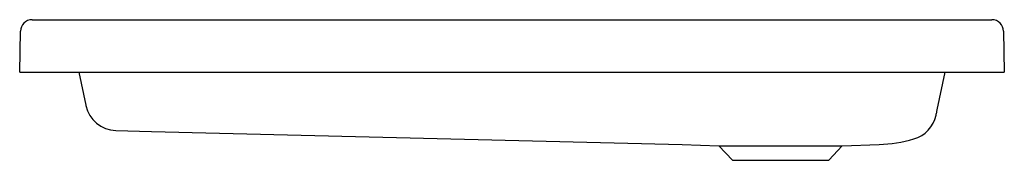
# Model space of a CAD drawing. Header units: millimetres. Extents: x 5005.476 to 5006.227, y 3071.24 to 3071.347.
import ezdxf

# ---------------------------------------------------------------- set-up
doc = ezdxf.new("R2010")
doc.units = ezdxf.units.MM
doc.layers.add('SANINDUSA', color=3, linetype='Continuous')

msp = doc.modelspace()

# ---------------------------------------------------------------- linework, layer by layer
at = {"layer": 'SANINDUSA'}
for p, q in [((5005.48552, 3071.34692), (5006.21784, 3071.34692)), ((5005.47598, 3071.30692), (5005.47653, 3071.33807)), ((5006.22683, 3071.33807), (5006.22738, 3071.30692)), ((5005.47598, 3071.30692), (5005.48098, 3071.30692)), ((5005.48098, 3071.30692), (5006.22238, 3071.30692)), ((5005.52109, 3071.30692), (5005.52643, 3071.28182)), ((5006.17618, 3071.2783), (5006.18227, 3071.30692)), ((5006.22238, 3071.30692), (5006.22738, 3071.30692)), ((5005.52643, 3071.28182), (5005.52646, 3071.28165)), ((5006.17593, 3071.27711), (5006.17618, 3071.2783)), ((5005.98156, 3071.2519), (5006.00959, 3071.25092)), ((5006.00959, 3071.25092), (5006.01994, 3071.23982)), ((5006.00959, 3071.25092), (5006.10377, 3071.25092)), ((5006.09342, 3071.23982), (5006.10377, 3071.25092)), ((5006.10377, 3071.25092), (5006.13182, 3071.2519)), ((5006.01994, 3071.23982), (5006.09342, 3071.23982))]:
    msp.add_line(p, q, dxfattribs=at)
at = {"layer": 'SANINDUSA', "flags": 128}
for points in [[(5005.52646, 3071.28165), (5005.52648, 3071.2816), (5005.52649, 3071.28153)], [(5006.17532, 3071.27422), (5006.17534, 3071.27435), (5006.17548, 3071.275), (5006.17565, 3071.27578), (5006.17577, 3071.27634), (5006.17593, 3071.27711)], [(5005.54938, 3071.26253), (5005.57653, 3071.26186), (5005.98157, 3071.2519)]]:
    msp.add_lwpolyline(points, dxfattribs=at)
at = {"layer": 'SANINDUSA'}
for centre, radius, start, end in [((5005.48552, 3071.33792), 0.009, 90, 179), ((5006.21784, 3071.33792), 0.009, 1, 90), ((5005.54996, 3071.28652), 0.024, 191.9927, 268.59999), ((5006.15183, 3071.27915), 0.024, 285.65684, 348.01335), ((5006.12998, 3071.34804), 0.09613, 271.07496, 287.12225)]:
    msp.add_arc(centre, radius, start, end, dxfattribs=at)

doc.saveas('drawing.dxf')
